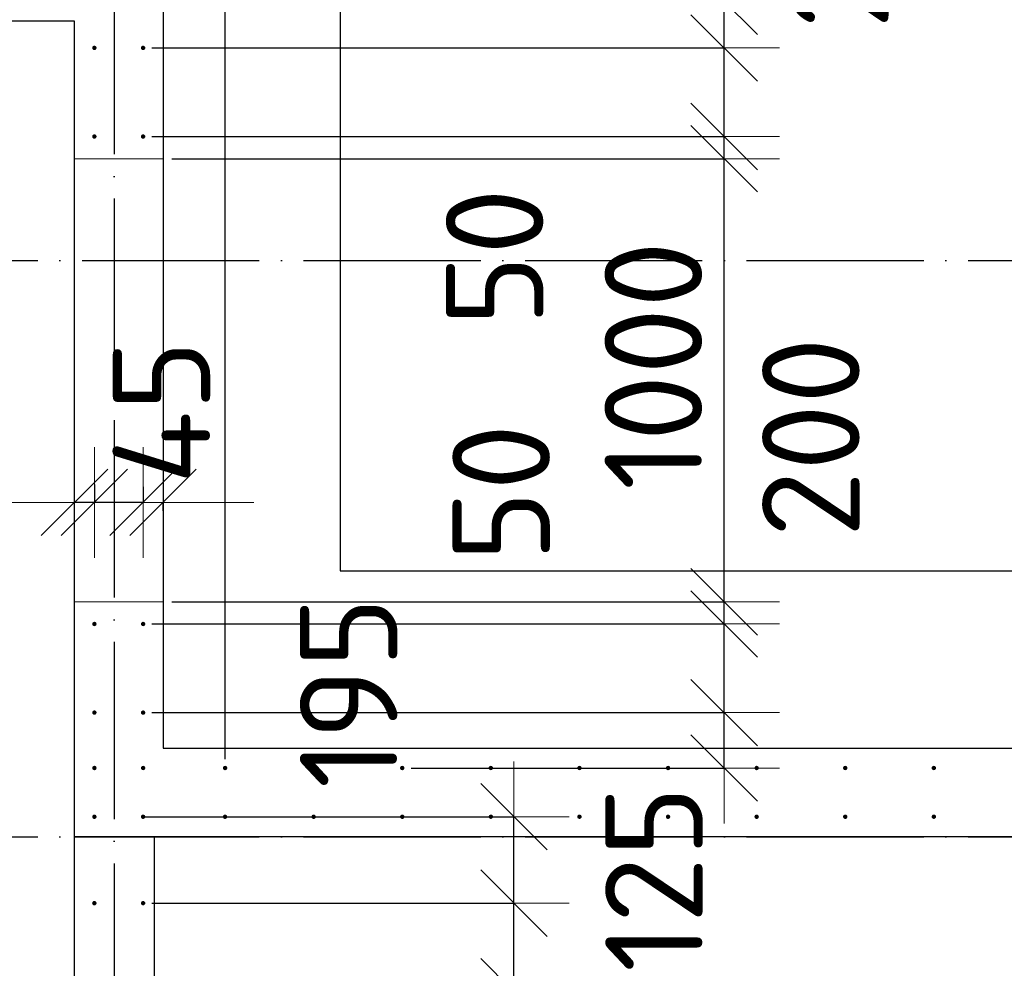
# Model space of a CAD drawing. Header units: millimetres. Extents: x 123094 to 184385, y 26948 to 48500.
# Tile 90 of 108: x 160566 to 162789, y 43603 to 45744. Entities that reach past the tile are written whole.
import ezdxf

# ---------------------------------------------------------------- set-up
doc = ezdxf.new("R2010")
doc.units = ezdxf.units.MM
doc.header["$PDMODE"] = 65
for name, pattern in [('______11', [500, 400, -50, 0, -50]), ('______2', [270, 200, -70]), ('______5', [1100, 800, -100, 100, -100])]:
    doc.linetypes.add(name, pattern=pattern)
for name, color, linetype, lineweight in [('Арм.стержн. Выпуски', 180, 'Continuous', 35), ('Размерная линия_ общее', 7, 'Continuous', 13), ('Стена_ общее', 7, 'Continuous', 35), ('Фундамент_ общее', 7, 'Continuous', 35)]:
    doc.layers.add(name, color=color, linetype=linetype, lineweight=lineweight)
doc.layers.add('Осевая линия_ общее', color=7, linetype='______5', lineweight=13, true_color=0xa0a0a0)
doc.styles.add('ISOCPEUR', font='ISOCPEUR')
doc.dimstyles.new('DIMSTYLE_3', dxfattribs={"dimtxt": 220, "dimasz": 250, "dimexe": 0, "dimexo": 0, "dimgap": 110, "dimtad": 2, "dimdec": 0, "dimrnd": 5, "dimzin": 12, "dimdsep": 46, "dimtxsty": 'ISOCPEUR', "dimblk1": 'ALL_ML_STRICH', "dimblk2": 'ALL_ML_STRICH', "dimsah": 1, "dimcen": 0, "dimclrd": 7, "dimclre": 256, "dimclrt": 7, "dimadec": 0, "dimazin": 0, "dimtfac": 1, "dimtdec": 0, "dimtix": 1, "dimtmove": 2, "dimatfit": 3, "dimfxl": 0, "dimtzin": 0, "dimlwd": 0, "dimlwe": -3, "dimarcsym": 0})
doc.dimstyles.new('DIMSTYLE_5', dxfattribs={"dimtxt": 220, "dimasz": 250, "dimexe": 0, "dimexo": 0, "dimgap": 110, "dimtad": 2, "dimdec": 0, "dimrnd": 5, "dimzin": 12, "dimdsep": 46, "dimtxsty": 'ISOCPEUR', "dimblk1": 'ALL_ML_STRICH', "dimblk2": 'ALL_ML_STRICH', "dimsah": 1, "dimcen": 0, "dimclrd": 7, "dimclre": 256, "dimclrt": 7, "dimadec": 0, "dimazin": 0, "dimtfac": 1, "dimtdec": 0, "dimtix": 1, "dimtmove": 2, "dimatfit": 3, "dimfxl": 0, "dimtvp": 1.2, "dimtzin": 0, "dimlwd": 0, "dimlwe": -3, "dimarcsym": 0})
doc.dimstyles.new('DIMSTYLE_7', dxfattribs={"dimtxt": 220, "dimasz": 250, "dimexe": 0, "dimexo": 0, "dimgap": 110, "dimtad": 0, "dimdec": 0, "dimrnd": 5, "dimzin": 12, "dimdsep": 46, "dimtxsty": 'ISOCPEUR', "dimblk1": 'ALL_ML_STRICH', "dimblk2": 'ALL_ML_STRICH', "dimsah": 1, "dimcen": 0, "dimclrd": 7, "dimclre": 256, "dimclrt": 7, "dimadec": 0, "dimazin": 0, "dimtfac": 1, "dimtdec": 0, "dimtix": 1, "dimtmove": 2, "dimatfit": 3, "dimfxl": 0, "dimtvp": 1.2, "dimtzin": 0, "dimlwd": 0, "dimlwe": -3, "dimarcsym": 0})
doc.dimstyles.new('DIMSTYLE_9', dxfattribs={"dimtxt": 220, "dimasz": 250, "dimexe": 0, "dimexo": 0, "dimgap": 110, "dimtad": 2, "dimdec": 0, "dimrnd": 5, "dimzin": 12, "dimdsep": 46, "dimtxsty": 'ISOCPEUR', "dimblk1": 'ALL_ML_STRICH', "dimblk2": 'ALL_ML_STRICH', "dimsah": 1, "dimcen": 0, "dimsd1": 1, "dimsd2": 1, "dimclrd": 7, "dimclre": 256, "dimclrt": 7, "dimadec": 0, "dimazin": 0, "dimtfac": 1, "dimtdec": 0, "dimtix": 1, "dimtmove": 2, "dimatfit": 3, "dimfxl": 0, "dimtvp": 1.2, "dimtzin": 0, "dimlwd": 0, "dimlwe": -3, "dimarcsym": 0})

# ---------------------------------------------------------------- blocks, each defined once
blk = doc.blocks.new('ALL_ML_STRICH')
at = {"color": 0, "linetype": 'ByBlock', "lineweight": -2}
for p, q in [((0, -0.5), (0, 0.5)), ((-0.3, -0.3), (0.3, 0.3)), ((-1, 0), (0.5, 0))]:
    blk.add_line(p, q, dxfattribs=at)
blk = doc.blocks.new('*D161')
at = {"layer": 'DEFPOINTS', "color": 7, "linetype": 'Continuous', "lineweight": 13, "transparency": 33554687}
for p in [(160845, 44709.7), (160890, 44654.3), (160890, 44615)]:
    blk.add_point(p, dxfattribs=at)
at = {"layer": 'Размерная линия_ общее', "color": 253, "linetype": 'Continuous', "lineweight": -2, "true_color": 0xa0a0a0, "transparency": 33554687}
for p, q in [((160845, 44689.7), (160845, 44654.3)), ((160890, 44635), (160890, 44654.3))]:
    blk.add_line(p, q, dxfattribs=at)
at = {"layer": 'Размерная линия_ общее', "color": 7, "linetype": 'Continuous', "lineweight": -2, "transparency": 33554687}
for p, q in [((160845, 44654.3), (160845, 44654.3)), ((160890, 44654.3), (160890, 44654.3))]:
    blk.add_line(p, q, dxfattribs=at)
at = {"layer": 'Размерная линия_ общее', "color": 7, "linetype": 'Continuous', "lineweight": 13, "transparency": 33554687, "xscale": 250, "yscale": 250, "zscale": 250}
for p, rotation in [((160890, 44654.3), 360), ((160845, 44654.3), 180)]:
    blk.add_blockref('ALL_ML_STRICH', p, dxfattribs=dict(at, rotation=rotation))
at = {"layer": 'Размерная линия_ общее', "color": 7, "linetype": 'Continuous', "lineweight": 13, "transparency": 33554687, "insert": (160886.4, 44857.9), "char_height": 220, "width": 440, "attachment_point": 5, "rotation": 90, "style": 'ISOCPEUR'}
blk.add_mtext('\\A1;{45}', dxfattribs=at)
blk = doc.blocks.new('*D162')
at = {"layer": 'DEFPOINTS', "color": 7, "linetype": 'Continuous', "lineweight": 13, "transparency": 33554687}
for p in [(160735, 44714.7), (160845, 44709.7), (160845, 44654.3)]:
    blk.add_point(p, dxfattribs=at)
at = {"layer": 'Размерная линия_ общее', "color": 253, "linetype": 'Continuous', "lineweight": -2, "true_color": 0xa0a0a0, "transparency": 33554687}
for p, q in [((160735, 44694.7), (160735, 44654.3)), ((160845, 44689.7), (160845, 44654.3))]:
    blk.add_line(p, q, dxfattribs=at)
at = {"layer": 'Размерная линия_ общее', "color": 7, "linetype": 'Continuous', "lineweight": -2, "transparency": 33554687}
blk.add_line((160845, 44654.3), (160735, 44654.3), dxfattribs=at)
at = {"layer": 'Размерная линия_ общее', "color": 7, "linetype": 'Continuous', "lineweight": 13, "transparency": 33554687, "xscale": 250, "yscale": 250, "zscale": 250}
for p, rotation in [((160845, 44654.3), 360), ((160735, 44654.3), 180)]:
    blk.add_blockref('ALL_ML_STRICH', p, dxfattribs=dict(at, rotation=rotation))
at = {"layer": 'Размерная линия_ общее', "color": 7, "linetype": 'Continuous', "lineweight": 13, "transparency": 33554687, "insert": (160124.8, 44602.9), "char_height": 220, "width": 660, "attachment_point": 5, "rotation": 90, "style": 'ISOCPEUR'}
blk.add_mtext('\\A1;{110}', dxfattribs=at)
blk = doc.blocks.new('*D163')
at = {"layer": 'DEFPOINTS', "color": 7, "linetype": 'Continuous', "lineweight": 13, "transparency": 33554687}
for p in [(160735, 44714.7), (160735, 44654.3), (160690, 44625.8)]:
    blk.add_point(p, dxfattribs=at)
at = {"layer": 'Размерная линия_ общее', "color": 253, "linetype": 'Continuous', "lineweight": -2, "true_color": 0xa0a0a0, "transparency": 33554687}
for p, q in [((160735, 44694.7), (160735, 44654.3)), ((160690, 44645.8), (160690, 44654.3))]:
    blk.add_line(p, q, dxfattribs=at)
at = {"layer": 'Размерная линия_ общее', "color": 7, "linetype": 'Continuous', "lineweight": -2, "transparency": 33554687}
blk.add_line((160735, 44654.3), (160690, 44654.3), dxfattribs=at)
at = {"layer": 'Размерная линия_ общее', "color": 7, "linetype": 'Continuous', "lineweight": 13, "transparency": 33554687, "xscale": 250, "yscale": 250, "zscale": 250}
for p, rotation in [((160735, 44654.3), 360), ((160690, 44654.3), 180)]:
    blk.add_blockref('ALL_ML_STRICH', p, dxfattribs=dict(at, rotation=rotation))
at = {"layer": 'Размерная линия_ общее', "color": 7, "linetype": 'Continuous', "lineweight": 13, "transparency": 33554687, "insert": (160176.6, 44859.6), "char_height": 220, "width": 440, "attachment_point": 5, "rotation": 90, "style": 'ISOCPEUR'}
blk.add_mtext('\\A1;{45}', dxfattribs=at)
blk = doc.blocks.new('*D340')
at = {"layer": 'DEFPOINTS', "color": 7, "linetype": 'Continuous', "lineweight": 13, "transparency": 33554687}
for p in [(160845, 44180), (161430, 44055), (162156.7, 44055)]:
    blk.add_point(p, dxfattribs=at)
at = {"layer": 'Размерная линия_ общее', "color": 253, "linetype": 'Continuous', "lineweight": -2, "true_color": 0xa0a0a0, "transparency": 33554687}
for p, q in [((160865, 44180), (162156.7, 44180)), ((161450, 44055), (162156.7, 44055))]:
    blk.add_line(p, q, dxfattribs=at)
at = {"layer": 'Размерная линия_ общее', "color": 7, "linetype": 'Continuous', "lineweight": -2, "transparency": 33554687}
blk.add_line((162156.7, 44055), (162156.7, 44180), dxfattribs=at)
at = {"layer": 'Размерная линия_ общее', "color": 7, "linetype": 'Continuous', "lineweight": 13, "transparency": 33554687, "xscale": 250, "yscale": 250, "zscale": 250}
for p, rotation in [((162156.7, 44055), 270), ((162156.7, 44180), 90)]:
    blk.add_blockref('ALL_ML_STRICH', p, dxfattribs=dict(at, rotation=rotation))
at = {"layer": 'Размерная линия_ общее', "color": 7, "linetype": 'Continuous', "lineweight": 13, "transparency": 33554687, "insert": (161998.2, 43804.4), "char_height": 220, "width": 660, "attachment_point": 5, "rotation": 90, "style": 'ISOCPEUR'}
blk.add_mtext('\\A1;{125}', dxfattribs=at)
blk = doc.blocks.new('*D341')
at = {"layer": 'DEFPOINTS', "color": 7, "linetype": 'Continuous', "lineweight": 13, "transparency": 33554687}
for p in [(160845, 44380), (160845, 44180), (162156.7, 44180)]:
    blk.add_point(p, dxfattribs=at)
at = {"layer": 'Размерная линия_ общее', "color": 253, "linetype": 'Continuous', "lineweight": -2, "true_color": 0xa0a0a0, "transparency": 33554687}
for p, q in [((160865, 44380), (162156.7, 44380)), ((160865, 44180), (162156.7, 44180))]:
    blk.add_line(p, q, dxfattribs=at)
at = {"layer": 'Размерная линия_ общее', "color": 7, "linetype": 'Continuous', "lineweight": -2, "transparency": 33554687}
blk.add_line((162156.7, 44180), (162156.7, 44380), dxfattribs=at)
at = {"layer": 'Размерная линия_ общее', "color": 7, "linetype": 'Continuous', "lineweight": 13, "transparency": 33554687, "xscale": 250, "yscale": 250, "zscale": 250}
for p, rotation in [((162156.7, 44380), 90), ((162156.7, 44180), 270)]:
    blk.add_blockref('ALL_ML_STRICH', p, dxfattribs=dict(at, rotation=rotation))
at = {"layer": 'Размерная линия_ общее', "color": 7, "linetype": 'Continuous', "lineweight": 13, "transparency": 33554687, "insert": (162352.3, 44801.2), "char_height": 220, "width": 660, "attachment_point": 5, "rotation": 90, "style": 'ISOCPEUR'}
blk.add_mtext('\\A1;{200}', dxfattribs=at)
blk = doc.blocks.new('*D342')
at = {"layer": 'DEFPOINTS', "color": 7, "linetype": 'Continuous', "lineweight": 13, "transparency": 33554687}
for p in [(160890, 44430), (160845, 44380), (162156.7, 44380)]:
    blk.add_point(p, dxfattribs=at)
at = {"layer": 'Размерная линия_ общее', "color": 253, "linetype": 'Continuous', "lineweight": -2, "true_color": 0xa0a0a0, "transparency": 33554687}
for p, q in [((160910, 44430), (162156.7, 44430)), ((160865, 44380), (162156.7, 44380))]:
    blk.add_line(p, q, dxfattribs=at)
at = {"layer": 'Размерная линия_ общее', "color": 7, "linetype": 'Continuous', "lineweight": -2, "transparency": 33554687}
blk.add_line((162156.7, 44380), (162156.7, 44430), dxfattribs=at)
at = {"layer": 'Размерная линия_ общее', "color": 7, "linetype": 'Continuous', "lineweight": 13, "transparency": 33554687, "xscale": 250, "yscale": 250, "zscale": 250}
for p, rotation in [((162156.7, 44380), 270), ((162156.7, 44430), 90)]:
    blk.add_blockref('ALL_ML_STRICH', p, dxfattribs=dict(at, rotation=rotation))
at = {"layer": 'Размерная линия_ общее', "color": 7, "linetype": 'Continuous', "lineweight": 13, "transparency": 33554687, "insert": (161653.2, 44676.4), "char_height": 220, "width": 440, "attachment_point": 5, "rotation": 90, "style": 'ISOCPEUR'}
blk.add_mtext('\\A1;{50}', dxfattribs=at)
blk = doc.blocks.new('*D343')
at = {"layer": 'DEFPOINTS', "color": 7, "linetype": 'Continuous', "lineweight": 13, "transparency": 33554687}
for p in [(160890, 45430), (160890, 44430), (162156.7, 44430)]:
    blk.add_point(p, dxfattribs=at)
at = {"layer": 'Размерная линия_ общее', "color": 253, "linetype": 'Continuous', "lineweight": -2, "true_color": 0xa0a0a0, "transparency": 33554687}
for p, q in [((160910, 45430), (162156.7, 45430)), ((160910, 44430), (162156.7, 44430))]:
    blk.add_line(p, q, dxfattribs=at)
at = {"layer": 'Размерная линия_ общее', "color": 7, "linetype": 'Continuous', "lineweight": -2, "transparency": 33554687}
blk.add_line((162156.7, 44430), (162156.7, 45430), dxfattribs=at)
at = {"layer": 'Размерная линия_ общее', "color": 7, "linetype": 'Continuous', "lineweight": 13, "transparency": 33554687, "xscale": 250, "yscale": 250, "zscale": 250}
for p, rotation in [((162156.7, 45430), 90), ((162156.7, 44430), 270)]:
    blk.add_blockref('ALL_ML_STRICH', p, dxfattribs=dict(at, rotation=rotation))
at = {"layer": 'Размерная линия_ общее', "color": 7, "linetype": 'Continuous', "lineweight": 13, "transparency": 33554687, "insert": (161996.7, 44963), "char_height": 220, "width": 880, "attachment_point": 5, "rotation": 90, "style": 'ISOCPEUR'}
blk.add_mtext('\\A1;{1000}', dxfattribs=at)
blk = doc.blocks.new('*D344')
at = {"layer": 'DEFPOINTS', "color": 7, "linetype": 'Continuous', "lineweight": 13, "transparency": 33554687}
for p in [(160845, 45480), (160890, 45430), (162156.7, 45430)]:
    blk.add_point(p, dxfattribs=at)
at = {"layer": 'Размерная линия_ общее', "color": 253, "linetype": 'Continuous', "lineweight": -2, "true_color": 0xa0a0a0, "transparency": 33554687}
for p, q in [((160865, 45480), (162156.7, 45480)), ((160910, 45430), (162156.7, 45430))]:
    blk.add_line(p, q, dxfattribs=at)
at = {"layer": 'Размерная линия_ общее', "color": 7, "linetype": 'Continuous', "lineweight": -2, "transparency": 33554687}
blk.add_line((162156.7, 45430), (162156.7, 45480), dxfattribs=at)
at = {"layer": 'Размерная линия_ общее', "color": 7, "linetype": 'Continuous', "lineweight": 13, "transparency": 33554687, "xscale": 250, "yscale": 250, "zscale": 250}
for p, rotation in [((162156.7, 45430), 270), ((162156.7, 45480), 90)]:
    blk.add_blockref('ALL_ML_STRICH', p, dxfattribs=dict(at, rotation=rotation))
at = {"layer": 'Размерная линия_ общее', "color": 7, "linetype": 'Continuous', "lineweight": 13, "transparency": 33554687, "insert": (161638.4, 45208.1), "char_height": 220, "width": 440, "attachment_point": 5, "rotation": 90, "style": 'ISOCPEUR'}
blk.add_mtext('\\A1;{50}', dxfattribs=at)
blk = doc.blocks.new('*D345')
at = {"layer": 'DEFPOINTS', "color": 7, "linetype": 'Continuous', "lineweight": 13, "transparency": 33554687}
for p in [(160845, 45680), (160845, 45480), (162156.7, 45480)]:
    blk.add_point(p, dxfattribs=at)
at = {"layer": 'Размерная линия_ общее', "color": 253, "linetype": 'Continuous', "lineweight": -2, "true_color": 0xa0a0a0, "transparency": 33554687}
for p, q in [((160865, 45680), (162156.7, 45680)), ((160865, 45480), (162156.7, 45480))]:
    blk.add_line(p, q, dxfattribs=at)
at = {"layer": 'Размерная линия_ общее', "color": 7, "linetype": 'Continuous', "lineweight": -2, "transparency": 33554687}
blk.add_line((162156.7, 45480), (162156.7, 45680), dxfattribs=at)
at = {"layer": 'Размерная линия_ общее', "color": 7, "linetype": 'Continuous', "lineweight": 13, "transparency": 33554687, "xscale": 250, "yscale": 250, "zscale": 250}
for p, rotation in [((162156.7, 45680), 90), ((162156.7, 45480), 270)]:
    blk.add_blockref('ALL_ML_STRICH', p, dxfattribs=dict(at, rotation=rotation))
at = {"layer": 'Размерная линия_ общее', "color": 7, "linetype": 'Continuous', "lineweight": 13, "transparency": 33554687, "insert": (162417.7, 45948.6), "char_height": 220, "width": 660, "attachment_point": 5, "rotation": 90, "style": 'ISOCPEUR'}
blk.add_mtext('\\A1;{200}', dxfattribs=at)
blk = doc.blocks.new('*D346')
at = {"layer": 'DEFPOINTS', "color": 7, "linetype": 'Continuous', "lineweight": 13, "transparency": 33554687}
for p in [(160845, 45785), (160845, 45680), (162156.7, 45680)]:
    blk.add_point(p, dxfattribs=at)
at = {"layer": 'Размерная линия_ общее', "color": 253, "linetype": 'Continuous', "lineweight": -2, "true_color": 0xa0a0a0, "transparency": 33554687}
for p, q in [((160865, 45785), (162156.7, 45785)), ((160865, 45680), (162156.7, 45680))]:
    blk.add_line(p, q, dxfattribs=at)
at = {"layer": 'Размерная линия_ общее', "color": 7, "linetype": 'Continuous', "lineweight": -2, "transparency": 33554687}
blk.add_line((162156.7, 45680), (162156.7, 45785), dxfattribs=at)
at = {"layer": 'Размерная линия_ общее', "color": 7, "linetype": 'Continuous', "lineweight": 13, "transparency": 33554687, "xscale": 250, "yscale": 250, "zscale": 250}
for p, rotation in [((162156.7, 45680), 270), ((162156.7, 45785), 90)]:
    blk.add_blockref('ALL_ML_STRICH', p, dxfattribs=dict(at, rotation=rotation))
at = {"layer": 'Размерная линия_ общее', "color": 7, "linetype": 'Continuous', "lineweight": 13, "transparency": 33554687, "insert": (161636.1, 46165.6), "char_height": 220, "width": 660, "attachment_point": 5, "rotation": 90, "style": 'ISOCPEUR'}
blk.add_mtext('\\A1;{105}', dxfattribs=at)
blk = doc.blocks.new('*D347')
at = {"layer": 'DEFPOINTS', "color": 7, "linetype": 'Continuous', "lineweight": 13, "transparency": 33554687}
for p in [(160845, 45895), (160845, 45785), (162156.7, 45785)]:
    blk.add_point(p, dxfattribs=at)
at = {"layer": 'Размерная линия_ общее', "color": 253, "linetype": 'Continuous', "lineweight": -2, "true_color": 0xa0a0a0, "transparency": 33554687}
for p, q in [((160865, 45895), (162156.7, 45895)), ((160865, 45785), (162156.7, 45785))]:
    blk.add_line(p, q, dxfattribs=at)
at = {"layer": 'Размерная линия_ общее', "color": 7, "linetype": 'Continuous', "lineweight": -2, "transparency": 33554687}
blk.add_line((162156.7, 45785), (162156.7, 45895), dxfattribs=at)
at = {"layer": 'Размерная линия_ общее', "color": 7, "linetype": 'Continuous', "lineweight": 13, "transparency": 33554687, "xscale": 250, "yscale": 250, "zscale": 250}
for p, rotation in [((162156.7, 45785), 270), ((162156.7, 45895), 90)]:
    blk.add_blockref('ALL_ML_STRICH', p, dxfattribs=dict(at, rotation=rotation))
at = {"layer": 'Размерная линия_ общее', "color": 7, "linetype": 'Continuous', "lineweight": 13, "transparency": 33554687, "insert": (161996.4, 46231.5), "char_height": 220, "width": 660, "attachment_point": 5, "rotation": 90, "style": 'ISOCPEUR'}
blk.add_mtext('\\A1;{110}', dxfattribs=at)
blk = doc.blocks.new('*D353')
at = {"layer": 'DEFPOINTS', "color": 7, "linetype": 'Continuous', "lineweight": 13, "transparency": 33554687}
for p in [(160845, 43550), (160845, 43350), (161682.1, 43350)]:
    blk.add_point(p, dxfattribs=at)
at = {"layer": 'Размерная линия_ общее', "color": 253, "linetype": 'Continuous', "lineweight": -2, "true_color": 0xa0a0a0, "transparency": 33554687}
for p, q in [((160865, 43550), (161682.1, 43550)), ((160865, 43350), (161682.1, 43350))]:
    blk.add_line(p, q, dxfattribs=at)
at = {"layer": 'Размерная линия_ общее', "color": 7, "linetype": 'Continuous', "lineweight": -2, "transparency": 33554687}
blk.add_line((161682.1, 43350), (161682.1, 43550), dxfattribs=at)
at = {"layer": 'Размерная линия_ общее', "color": 7, "linetype": 'Continuous', "lineweight": 13, "transparency": 33554687, "xscale": 250, "yscale": 250, "zscale": 250}
for p, rotation in [((161682.1, 43550), 90), ((161682.1, 43350), 270)]:
    blk.add_blockref('ALL_ML_STRICH', p, dxfattribs=dict(at, rotation=rotation))
at = {"layer": 'Размерная линия_ общее', "color": 7, "linetype": 'Continuous', "lineweight": 13, "transparency": 33554687, "insert": (162309.3, 42942.9), "char_height": 220, "width": 660, "attachment_point": 5, "rotation": 90, "style": 'ISOCPEUR'}
blk.add_mtext('\\A1;{200}', dxfattribs=at)
blk = doc.blocks.new('*D354')
at = {"layer": 'DEFPOINTS', "color": 7, "linetype": 'Continuous', "lineweight": 13, "transparency": 33554687}
for p in [(160845, 43750), (160845, 43550), (161682.1, 43550)]:
    blk.add_point(p, dxfattribs=at)
at = {"layer": 'Размерная линия_ общее', "color": 253, "linetype": 'Continuous', "lineweight": -2, "true_color": 0xa0a0a0, "transparency": 33554687}
for p, q in [((160865, 43750), (161682.1, 43750)), ((160865, 43550), (161682.1, 43550))]:
    blk.add_line(p, q, dxfattribs=at)
at = {"layer": 'Размерная линия_ общее', "color": 7, "linetype": 'Continuous', "lineweight": -2, "transparency": 33554687}
blk.add_line((161682.1, 43550), (161682.1, 43750), dxfattribs=at)
at = {"layer": 'Размерная линия_ общее', "color": 7, "linetype": 'Continuous', "lineweight": 13, "transparency": 33554687, "xscale": 250, "yscale": 250, "zscale": 250}
for p, rotation in [((161682.1, 43750), 90), ((161682.1, 43550), 270)]:
    blk.add_blockref('ALL_ML_STRICH', p, dxfattribs=dict(at, rotation=rotation))
at = {"layer": 'Размерная линия_ общее', "color": 7, "linetype": 'Continuous', "lineweight": 13, "transparency": 33554687, "insert": (161186.8, 43248.7), "char_height": 220, "width": 660, "attachment_point": 5, "rotation": 90, "style": 'ISOCPEUR'}
blk.add_mtext('\\A1;{200}', dxfattribs=at)
blk = doc.blocks.new('*D355')
at = {"layer": 'DEFPOINTS', "color": 7, "linetype": 'Continuous', "lineweight": 13, "transparency": 33554687}
for p in [(160825, 43945), (160845, 43750), (161682.1, 43750)]:
    blk.add_point(p, dxfattribs=at)
at = {"layer": 'Размерная линия_ общее', "color": 253, "linetype": 'Continuous', "lineweight": -2, "true_color": 0xa0a0a0, "transparency": 33554687}
for p, q in [((160845, 43945), (161682.1, 43945)), ((160865, 43750), (161682.1, 43750))]:
    blk.add_line(p, q, dxfattribs=at)
at = {"layer": 'Размерная линия_ общее', "color": 7, "linetype": 'Continuous', "lineweight": -2, "transparency": 33554687}
blk.add_line((161682.1, 43750), (161682.1, 43945), dxfattribs=at)
at = {"layer": 'Размерная линия_ общее', "color": 7, "linetype": 'Continuous', "lineweight": 13, "transparency": 33554687, "xscale": 250, "yscale": 250, "zscale": 250}
for p, rotation in [((161682.1, 43945), 90), ((161682.1, 43750), 270)]:
    blk.add_blockref('ALL_ML_STRICH', p, dxfattribs=dict(at, rotation=rotation))
at = {"layer": 'Размерная линия_ общее', "color": 7, "linetype": 'Continuous', "lineweight": 13, "transparency": 33554687, "insert": (161308.9, 44225.1), "char_height": 220, "width": 660, "attachment_point": 5, "rotation": 90, "style": 'ISOCPEUR'}
blk.add_mtext('\\A1;{195}', dxfattribs=at)
blk = doc.blocks.new('*D372')
at = {"layer": 'DEFPOINTS', "color": 7, "linetype": 'Continuous', "lineweight": 13, "transparency": 33554687}
for p in [(160845, 46497.3), (160845, 45895), (161030, 44055)]:
    blk.add_point(p, dxfattribs=at)
at = {"layer": 'Размерная линия_ общее', "color": 253, "linetype": 'Continuous', "lineweight": -2, "true_color": 0xa0a0a0, "transparency": 33554687}
for p, q in [((160845, 45915), (160845, 46497.3)), ((161030, 44075), (161030, 46497.3))]:
    blk.add_line(p, q, dxfattribs=at)
at = {"layer": 'Размерная линия_ общее', "color": 7, "linetype": 'Continuous', "lineweight": -2, "transparency": 33554687}
blk.add_line((160845, 46497.3), (161030, 46497.3), dxfattribs=at)
at = {"layer": 'Размерная линия_ общее', "color": 7, "linetype": 'Continuous', "lineweight": 13, "transparency": 33554687, "xscale": 250, "yscale": 250, "zscale": 250, "rotation": 180}
blk.add_blockref('ALL_ML_STRICH', (160845, 46497.3), dxfattribs=at)
at = {"layer": 'Размерная линия_ общее', "color": 7, "linetype": 'Continuous', "lineweight": 13, "transparency": 33554687, "xscale": 250, "yscale": 250, "zscale": 250}
blk.add_blockref('ALL_ML_STRICH', (161030, 46497.3), dxfattribs=at)
at = {"layer": 'Размерная линия_ общее', "color": 7, "linetype": 'Continuous', "lineweight": 13, "transparency": 33554687, "insert": (160581.8, 46228.7), "char_height": 220, "width": 660, "attachment_point": 5, "style": 'ISOCPEUR'}
blk.add_mtext('\\A1;{185}', dxfattribs=at)
blk = doc.blocks.new('*D373')
at = {"layer": 'DEFPOINTS', "color": 7, "linetype": 'Continuous', "lineweight": 13, "transparency": 33554687}
for p in [(161030, 46497.3), (161030, 44055), (167230, 44055)]:
    blk.add_point(p, dxfattribs=at)
at = {"layer": 'Размерная линия_ общее', "color": 253, "linetype": 'Continuous', "lineweight": -2, "true_color": 0xa0a0a0, "transparency": 33554687}
for p, q in [((161030, 44075), (161030, 46497.3)), ((167230, 44075), (167230, 46497.3))]:
    blk.add_line(p, q, dxfattribs=at)
at = {"layer": 'Размерная линия_ общее', "color": 7, "linetype": 'Continuous', "lineweight": -2, "transparency": 33554687}
blk.add_line((161030, 46497.3), (167230, 46497.3), dxfattribs=at)
at = {"layer": 'Размерная линия_ общее', "color": 7, "linetype": 'Continuous', "lineweight": 13, "transparency": 33554687, "xscale": 250, "yscale": 250, "zscale": 250, "rotation": 180}
blk.add_blockref('ALL_ML_STRICH', (161030, 46497.3), dxfattribs=at)
at = {"layer": 'Размерная линия_ общее', "color": 7, "linetype": 'Continuous', "lineweight": 13, "transparency": 33554687, "xscale": 250, "yscale": 250, "zscale": 250}
blk.add_blockref('ALL_ML_STRICH', (167230, 46497.3), dxfattribs=at)
at = {"layer": 'Размерная линия_ общее', "color": 7, "linetype": 'Continuous', "lineweight": 13, "transparency": 33554687, "insert": (163316, 46767.3), "char_height": 220, "width": 11, "attachment_point": 1, "line_spacing_factor": 0.60241, "style": 'ISOCPEUR'}
blk.add_mtext('31х200=6200', dxfattribs=at)

msp = doc.modelspace()

# ---------------------------------------------------------------- hatches: boundary and pattern name
at = {"layer": 'Арм.стержн. Выпуски', "linetype": 'Continuous', "lineweight": 35, "transparency": 33554687}
for points in [[(160740, 45680), (160739.6, 45681.9), (160738.5, 45683.5), (160736.9, 45684.6), (160735, 45685), (160733.1, 45684.6), (160731.5, 45683.5), (160730.4, 45681.9), (160730, 45680), (160730.4, 45678.1), (160731.5, 45676.5), (160733.1, 45675.4), (160735, 45675), (160736.9, 45675.4), (160738.5, 45676.5), (160739.6, 45678.1)], [(160850, 45680), (160849.6, 45681.9), (160848.5, 45683.5), (160846.9, 45684.6), (160845, 45685), (160843.1, 45684.6), (160841.5, 45683.5), (160840.4, 45681.9), (160840, 45680), (160840.4, 45678.1), (160841.5, 45676.5), (160843.1, 45675.4), (160845, 45675), (160846.9, 45675.4), (160848.5, 45676.5), (160849.6, 45678.1)], [(160740, 45480), (160739.6, 45481.9), (160738.5, 45483.5), (160736.9, 45484.6), (160735, 45485), (160733.1, 45484.6), (160731.5, 45483.5), (160730.4, 45481.9), (160730, 45480), (160730.4, 45478.1), (160731.5, 45476.5), (160733.1, 45475.4), (160735, 45475), (160736.9, 45475.4), (160738.5, 45476.5), (160739.6, 45478.1)], [(160850, 45480), (160849.6, 45481.9), (160848.5, 45483.5), (160846.9, 45484.6), (160845, 45485), (160843.1, 45484.6), (160841.5, 45483.5), (160840.4, 45481.9), (160840, 45480), (160840.4, 45478.1), (160841.5, 45476.5), (160843.1, 45475.4), (160845, 45475), (160846.9, 45475.4), (160848.5, 45476.5), (160849.6, 45478.1)], [(160740, 44380), (160739.6, 44381.9), (160738.5, 44383.5), (160736.9, 44384.6), (160735, 44385), (160733.1, 44384.6), (160731.5, 44383.5), (160730.4, 44381.9), (160730, 44380), (160730.4, 44378.1), (160731.5, 44376.5), (160733.1, 44375.4), (160735, 44375), (160736.9, 44375.4), (160738.5, 44376.5), (160739.6, 44378.1)], [(160850, 44380), (160849.6, 44381.9), (160848.5, 44383.5), (160846.9, 44384.6), (160845, 44385), (160843.1, 44384.6), (160841.5, 44383.5), (160840.4, 44381.9), (160840, 44380), (160840.4, 44378.1), (160841.5, 44376.5), (160843.1, 44375.4), (160845, 44375), (160846.9, 44375.4), (160848.5, 44376.5), (160849.6, 44378.1)], [(160740, 44180), (160739.6, 44181.9), (160738.5, 44183.5), (160736.9, 44184.6), (160735, 44185), (160733.1, 44184.6), (160731.5, 44183.5), (160730.4, 44181.9), (160730, 44180), (160730.4, 44178.1), (160731.5, 44176.5), (160733.1, 44175.4), (160735, 44175), (160736.9, 44175.4), (160738.5, 44176.5), (160739.6, 44178.1)], [(160850, 44180), (160849.6, 44181.9), (160848.5, 44183.5), (160846.9, 44184.6), (160845, 44185), (160843.1, 44184.6), (160841.5, 44183.5), (160840.4, 44181.9), (160840, 44180), (160840.4, 44178.1), (160841.5, 44176.5), (160843.1, 44175.4), (160845, 44175), (160846.9, 44175.4), (160848.5, 44176.5), (160849.6, 44178.1)], [(160740, 44055), (160739.6, 44056.9), (160738.5, 44058.5), (160736.9, 44059.6), (160735, 44060), (160733.1, 44059.6), (160731.5, 44058.5), (160730.4, 44056.9), (160730, 44055), (160730.4, 44053.1), (160731.5, 44051.5), (160733.1, 44050.4), (160735, 44050), (160736.9, 44050.4), (160738.5, 44051.5), (160739.6, 44053.1)], [(160850, 44055), (160849.6, 44056.9), (160848.5, 44058.5), (160846.9, 44059.6), (160845, 44060), (160843.1, 44059.6), (160841.5, 44058.5), (160840.4, 44056.9), (160840, 44055), (160840.4, 44053.1), (160841.5, 44051.5), (160843.1, 44050.4), (160845, 44050), (160846.9, 44050.4), (160848.5, 44051.5), (160849.6, 44053.1)], [(161035, 44055), (161034.6, 44056.9), (161033.5, 44058.5), (161031.9, 44059.6), (161030, 44060), (161028.1, 44059.6), (161026.5, 44058.5), (161025.4, 44056.9), (161025, 44055), (161025.4, 44053.1), (161026.5, 44051.5), (161028.1, 44050.4), (161030, 44050), (161031.9, 44050.4), (161033.5, 44051.5), (161034.6, 44053.1)], [(161235, 44055), (161234.6, 44056.9), (161233.5, 44058.5), (161231.9, 44059.6), (161230, 44060), (161228.1, 44059.6), (161226.5, 44058.5), (161225.4, 44056.9), (161225, 44055), (161225.4, 44053.1), (161226.5, 44051.5), (161228.1, 44050.4), (161230, 44050), (161231.9, 44050.4), (161233.5, 44051.5), (161234.6, 44053.1)], [(161435, 44055), (161434.6, 44056.9), (161433.5, 44058.5), (161431.9, 44059.6), (161430, 44060), (161428.1, 44059.6), (161426.5, 44058.5), (161425.4, 44056.9), (161425, 44055), (161425.4, 44053.1), (161426.5, 44051.5), (161428.1, 44050.4), (161430, 44050), (161431.9, 44050.4), (161433.5, 44051.5), (161434.6, 44053.1)], [(161635, 44055), (161634.6, 44056.9), (161633.5, 44058.5), (161631.9, 44059.6), (161630, 44060), (161628.1, 44059.6), (161626.5, 44058.5), (161625.4, 44056.9), (161625, 44055), (161625.4, 44053.1), (161626.5, 44051.5), (161628.1, 44050.4), (161630, 44050), (161631.9, 44050.4), (161633.5, 44051.5), (161634.6, 44053.1)], [(161835, 44055), (161834.6, 44056.9), (161833.5, 44058.5), (161831.9, 44059.6), (161830, 44060), (161828.1, 44059.6), (161826.5, 44058.5), (161825.4, 44056.9), (161825, 44055), (161825.4, 44053.1), (161826.5, 44051.5), (161828.1, 44050.4), (161830, 44050), (161831.9, 44050.4), (161833.5, 44051.5), (161834.6, 44053.1)], [(162035, 44055), (162034.6, 44056.9), (162033.5, 44058.5), (162031.9, 44059.6), (162030, 44060), (162028.1, 44059.6), (162026.5, 44058.5), (162025.4, 44056.9), (162025, 44055), (162025.4, 44053.1), (162026.5, 44051.5), (162028.1, 44050.4), (162030, 44050), (162031.9, 44050.4), (162033.5, 44051.5), (162034.6, 44053.1)], [(162235, 44055), (162234.6, 44056.9), (162233.5, 44058.5), (162231.9, 44059.6), (162230, 44060), (162228.1, 44059.6), (162226.5, 44058.5), (162225.4, 44056.9), (162225, 44055), (162225.4, 44053.1), (162226.5, 44051.5), (162228.1, 44050.4), (162230, 44050), (162231.9, 44050.4), (162233.5, 44051.5), (162234.6, 44053.1)], [(162435, 44055), (162434.6, 44056.9), (162433.5, 44058.5), (162431.9, 44059.6), (162430, 44060), (162428.1, 44059.6), (162426.5, 44058.5), (162425.4, 44056.9), (162425, 44055), (162425.4, 44053.1), (162426.5, 44051.5), (162428.1, 44050.4), (162430, 44050), (162431.9, 44050.4), (162433.5, 44051.5), (162434.6, 44053.1)], [(162635, 44055), (162634.6, 44056.9), (162633.5, 44058.5), (162631.9, 44059.6), (162630, 44060), (162628.1, 44059.6), (162626.5, 44058.5), (162625.4, 44056.9), (162625, 44055), (162625.4, 44053.1), (162626.5, 44051.5), (162628.1, 44050.4), (162630, 44050), (162631.9, 44050.4), (162633.5, 44051.5), (162634.6, 44053.1)], [(160740, 43945), (160739.6, 43946.9), (160738.5, 43948.5), (160736.9, 43949.6), (160735, 43950), (160733.1, 43949.6), (160731.5, 43948.5), (160730.4, 43946.9), (160730, 43945), (160730.4, 43943.1), (160731.5, 43941.5), (160733.1, 43940.4), (160735, 43940), (160736.9, 43940.4), (160738.5, 43941.5), (160739.6, 43943.1)], [(160850, 43945), (160849.6, 43946.9), (160848.5, 43948.5), (160846.9, 43949.6), (160845, 43950), (160843.1, 43949.6), (160841.5, 43948.5), (160840.4, 43946.9), (160840, 43945), (160840.4, 43943.1), (160841.5, 43941.5), (160843.1, 43940.4), (160845, 43940), (160846.9, 43940.4), (160848.5, 43941.5), (160849.6, 43943.1)], [(161035, 43945), (161034.6, 43946.9), (161033.5, 43948.5), (161031.9, 43949.6), (161030, 43950), (161028.1, 43949.6), (161026.5, 43948.5), (161025.4, 43946.9), (161025, 43945), (161025.4, 43943.1), (161026.5, 43941.5), (161028.1, 43940.4), (161030, 43940), (161031.9, 43940.4), (161033.5, 43941.5), (161034.6, 43943.1)], [(161235, 43945), (161234.6, 43946.9), (161233.5, 43948.5), (161231.9, 43949.6), (161230, 43950), (161228.1, 43949.6), (161226.5, 43948.5), (161225.4, 43946.9), (161225, 43945), (161225.4, 43943.1), (161226.5, 43941.5), (161228.1, 43940.4), (161230, 43940), (161231.9, 43940.4), (161233.5, 43941.5), (161234.6, 43943.1)], [(161435, 43945), (161434.6, 43946.9), (161433.5, 43948.5), (161431.9, 43949.6), (161430, 43950), (161428.1, 43949.6), (161426.5, 43948.5), (161425.4, 43946.9), (161425, 43945), (161425.4, 43943.1), (161426.5, 43941.5), (161428.1, 43940.4), (161430, 43940), (161431.9, 43940.4), (161433.5, 43941.5), (161434.6, 43943.1)], [(161635, 43945), (161634.6, 43946.9), (161633.5, 43948.5), (161631.9, 43949.6), (161630, 43950), (161628.1, 43949.6), (161626.5, 43948.5), (161625.4, 43946.9), (161625, 43945), (161625.4, 43943.1), (161626.5, 43941.5), (161628.1, 43940.4), (161630, 43940), (161631.9, 43940.4), (161633.5, 43941.5), (161634.6, 43943.1)], [(161835, 43945), (161834.6, 43946.9), (161833.5, 43948.5), (161831.9, 43949.6), (161830, 43950), (161828.1, 43949.6), (161826.5, 43948.5), (161825.4, 43946.9), (161825, 43945), (161825.4, 43943.1), (161826.5, 43941.5), (161828.1, 43940.4), (161830, 43940), (161831.9, 43940.4), (161833.5, 43941.5), (161834.6, 43943.1)], [(162035, 43945), (162034.6, 43946.9), (162033.5, 43948.5), (162031.9, 43949.6), (162030, 43950), (162028.1, 43949.6), (162026.5, 43948.5), (162025.4, 43946.9), (162025, 43945), (162025.4, 43943.1), (162026.5, 43941.5), (162028.1, 43940.4), (162030, 43940), (162031.9, 43940.4), (162033.5, 43941.5), (162034.6, 43943.1)], [(162235, 43945), (162234.6, 43946.9), (162233.5, 43948.5), (162231.9, 43949.6), (162230, 43950), (162228.1, 43949.6), (162226.5, 43948.5), (162225.4, 43946.9), (162225, 43945), (162225.4, 43943.1), (162226.5, 43941.5), (162228.1, 43940.4), (162230, 43940), (162231.9, 43940.4), (162233.5, 43941.5), (162234.6, 43943.1)], [(162435, 43945), (162434.6, 43946.9), (162433.5, 43948.5), (162431.9, 43949.6), (162430, 43950), (162428.1, 43949.6), (162426.5, 43948.5), (162425.4, 43946.9), (162425, 43945), (162425.4, 43943.1), (162426.5, 43941.5), (162428.1, 43940.4), (162430, 43940), (162431.9, 43940.4), (162433.5, 43941.5), (162434.6, 43943.1)], [(162635, 43945), (162634.6, 43946.9), (162633.5, 43948.5), (162631.9, 43949.6), (162630, 43950), (162628.1, 43949.6), (162626.5, 43948.5), (162625.4, 43946.9), (162625, 43945), (162625.4, 43943.1), (162626.5, 43941.5), (162628.1, 43940.4), (162630, 43940), (162631.9, 43940.4), (162633.5, 43941.5), (162634.6, 43943.1)], [(160740, 43750), (160739.6, 43751.9), (160738.5, 43753.5), (160736.9, 43754.6), (160735, 43755), (160733.1, 43754.6), (160731.5, 43753.5), (160730.4, 43751.9), (160730, 43750), (160730.4, 43748.1), (160731.5, 43746.5), (160733.1, 43745.4), (160735, 43745), (160736.9, 43745.4), (160738.5, 43746.5), (160739.6, 43748.1)], [(160850, 43750), (160849.6, 43751.9), (160848.5, 43753.5), (160846.9, 43754.6), (160845, 43755), (160843.1, 43754.6), (160841.5, 43753.5), (160840.4, 43751.9), (160840, 43750), (160840.4, 43748.1), (160841.5, 43746.5), (160843.1, 43745.4), (160845, 43745), (160846.9, 43745.4), (160848.5, 43746.5), (160849.6, 43748.1)]]:
    msp.add_hatch(color=4, dxfattribs=at).paths.add_polyline_path(points)

# ---------------------------------------------------------------- linework, layer by layer
at = {"layer": 'Осевая линия_ общее', "color": 253, "linetype": '______11', "lineweight": -3, "true_color": 0xa0a0a0, "transparency": 33554687}
for p, q in [((160780, 46340), (160780, 27662.1)), ((125200, 45200), (169325.4, 45200)), ((125200, 43900), (169325.4, 43900))]:
    msp.add_line(p, q, dxfattribs=at)
at = {"layer": 'Стена_ общее', "color": 7, "linetype": 'Continuous', "lineweight": 25, "transparency": 33554687}
for p, q in [((160890, 45940), (160890, 44100)), ((160890, 45940), (160890, 44100)), ((160690, 45740), (158160, 45740)), ((160690, 45740), (158160, 45740)), ((160690, 44100), (160690, 45740)), ((160690, 44100), (160690, 45740)), ((160690, 43900), (160690, 44100)), ((160690, 43900), (160690, 44100)), ((160890, 44100), (167280, 44100)), ((160890, 44100), (167280, 44100)), ((160870, 43900), (160690, 43900)), ((160690, 39000), (160690, 43900)), ((160690, 43900), (160870, 43900)), ((160870, 43900), (160690, 43900)), ((160690, 39000), (160690, 43900)), ((160690, 43900), (160870, 43900)), ((167280, 43900), (160870, 43900)), ((160870, 43900), (160870, 38320)), ((167280, 43900), (160870, 43900)), ((160870, 43900), (160870, 38320))]:
    msp.add_line(p, q, dxfattribs=at)
at = {"layer": 'Стена_ общее', "color": 253, "linetype": '______2', "lineweight": 18, "true_color": 0xababab, "transparency": 33554687}
for p, q in [((160890, 45430), (160690, 45430)), ((160890, 45430), (160690, 45430)), ((160690, 44430), (160890, 44430)), ((160690, 44430), (160890, 44430))]:
    msp.add_line(p, q, dxfattribs=at)
at = {"layer": 'Фундамент_ общее', "color": 7, "lineweight": 25, "transparency": 33554687}
for p, q in [((161290, 46340), (161290, 44500)), ((161290, 44500), (167880, 44500))]:
    msp.add_line(p, q, dxfattribs=at)
at = {"layer": 'Фундамент_ общее', "color": 7, "linetype": 'Continuous', "lineweight": 25, "transparency": 33554687}
for p, q in [((161290, 46340), (161290, 44500)), ((161290, 44500), (167880, 44500))]:
    msp.add_line(p, q, dxfattribs=at)

# ---------------------------------------------------------------- dimensions: what is measured, and where the dimension line sits
at = {"layer": 'Размерная линия_ общее', "color": 7, "linetype": 'Continuous', "lineweight": 13, "transparency": 33554687}
dim = msp.add_linear_dim(base=(167230, 46497.3), p1=(161030, 44075), p2=(167230, 44075), text='31х200=6200', dimstyle='DIMSTYLE_3', override={"dimpost": '<>', "dimclrd": 7, "dimclre": 253, "dimclrt": 7, "dimlwd": 0, "dimlwe": 65533}, dxfattribs=at)
dim.commit()
dim.dimension.update_dxf_attribs({"geometry": '*D373', "text_midpoint": (164130, 46607.3), "dimtype": 160})
dim = msp.add_linear_dim(base=(161030, 46497.3), p1=(160845, 45915), p2=(161030, 44075), dimstyle='DIMSTYLE_7', override={"dimpost": '<>', "dimclrd": 7, "dimclre": 253, "dimclrt": 7, "dimlwd": 0, "dimlwe": 65533}, dxfattribs=at)
dim.commit()
dim.dimension.update_dxf_attribs({"geometry": '*D372', "text_midpoint": (160581.8, 46228.7), "dimtype": 160})
for base, p1, p2, angle, dimstyle, picture, middle in [((162156.7, 45895), (160865, 45785), (160865, 45895), 90, 'DIMSTYLE_5', '*D347', (161996.4, 46231.5)), ((162156.7, 45785), (160865, 45680), (160865, 45785), 90, 'DIMSTYLE_5', '*D346', (161636.1, 46165.6)), ((162156.7, 45680), (160865, 45480), (160865, 45680), 90, 'DIMSTYLE_7', '*D345', (162417.7, 45948.6)), ((162156.7, 45480), (160910, 45430), (160865, 45480), 90, 'DIMSTYLE_5', '*D344', (161638.4, 45208.1)), ((162156.7, 45430), (160910, 44430), (160910, 45430), 90, 'DIMSTYLE_3', '*D343', (161996.7, 44963)), ((162156.7, 44380), (160865, 44180), (160865, 44380), 90, 'DIMSTYLE_7', '*D341', (162352.3, 44801.2)), ((160690, 44654.3), (160735, 44694.7), (160690, 44645.8), 180, 'DIMSTYLE_5', '*D163', (160176.6, 44859.6)), ((160845, 44654.3), (160890, 44635), (160845, 44689.7), 180, 'DIMSTYLE_9', '*D161', (160886.4, 44857.9)), ((160735, 44654.3), (160845, 44689.7), (160735, 44694.7), 180, 'DIMSTYLE_5', '*D162', (160124.8, 44602.9)), ((162156.7, 44430), (160865, 44380), (160910, 44430), 90, 'DIMSTYLE_5', '*D342', (161653.2, 44676.4)), ((161682.1, 43945), (160865, 43750), (160845, 43945), 90, 'DIMSTYLE_5', '*D355', (161308.9, 44225.1)), ((162156.7, 44180), (161450, 44055), (160865, 44180), 90, 'DIMSTYLE_5', '*D340', (161998.2, 43804.4)), ((161682.1, 43750), (160865, 43550), (160865, 43750), 90, 'DIMSTYLE_5', '*D354', (161186.8, 43248.7)), ((161682.1, 43550), (160865, 43350), (160865, 43550), 90, 'DIMSTYLE_7', '*D353', (162309.3, 42942.9))]:
    dim = msp.add_linear_dim(base=base, p1=p1, p2=p2, angle=angle, dimstyle=dimstyle, override={"dimpost": '<>', "dimclrd": 7, "dimclre": 253, "dimclrt": 7, "dimlwd": 0, "dimlwe": 65533}, dxfattribs=at)
    dim.commit()
    dim.dimension.update_dxf_attribs({"geometry": picture, "text_midpoint": middle, "dimtype": 160})

doc.saveas('drawing.dxf')
